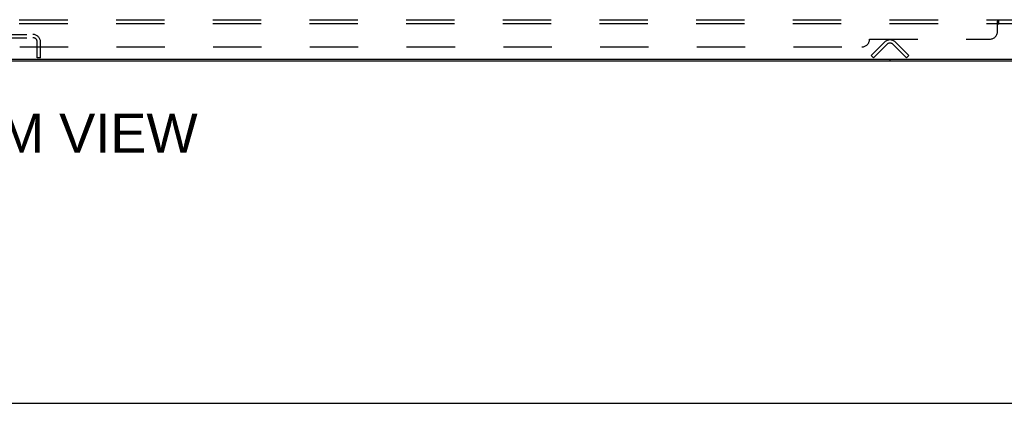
# Model space of a CAD drawing. Header units: inches. Extents: x 0 to 283, y 0 to 183.
# Tile 29 of 256: x 90 to 121, y 0 to 12. Entities that reach past the tile are written whole.
import ezdxf

# ---------------------------------------------------------------- set-up
doc = ezdxf.new("R2010")
doc.units = ezdxf.units.IN
doc.header["$LTSCALE"] = 15.583333
doc.header["$MEASUREMENT"] = 0
doc.linetypes.add('HIDDEN', pattern=[0.2, 0.1, -0.1])
doc.layers.get('0').update_dxf_attribs({"linetype": 'CONTINUOUS'})
for name, color, linetype in [('DEFAULT_2', 8, 'HIDDEN'), ('DIMENSIONS', 7, 'CONTINUOUS'), ('SUBPANEL', 7, 'CONTINUOUS')]:
    doc.layers.add(name, color=color, linetype=linetype)
doc.styles.get("Standard").update_dxf_attribs({"font": 'arial.ttf'})

msp = doc.modelspace()

# ---------------------------------------------------------------- linework, layer by layer
at = {"color": 7, "linetype": 'Continuous'}
for p, q in [((125.164, 11.078), (53.394, 11.078)), ((117.779, 11.078), (117.779, 11.026)), ((0, 0), (283.333, 0))]:
    msp.add_line(p, q, dxfattribs=at)
at = {"color": 3, "linetype": 'Continuous'}
msp.add_line((53.505, 11.026), (125.053, 11.026), dxfattribs=at)
at = {"layer": 'DEFAULT_2', "color": 8, "linetype": 'HIDDEN'}
for p, q in [((88.401, 11.88), (90.158, 11.88)), ((88.401, 11.776), (90.158, 11.776)), ((90.3, 11.13), (90.3, 11.634)), ((90.404, 11.13), (90.404, 11.634)), ((117.175, 11.204), (117.605, 11.633)), ((117.679, 11.56), (117.249, 11.13)), ((118.31, 11.13), (117.88, 11.56)), ((117.954, 11.633), (118.383, 11.204)), ((90.404, 11.13), (90.3, 11.13)), ((117.249, 11.13), (117.175, 11.204)), ((118.31, 11.13), (118.383, 11.204))]:
    msp.add_line(p, q, dxfattribs=at)
for centre, radius, start, end in [((90.158, 11.634), 0.246, 0, 90), ((90.158, 11.634), 0.142, 0, 90), ((117.779, 11.459), 0.246, 45, 135), ((117.779, 11.459), 0.142, 45, 135)]:
    msp.add_arc(centre, radius, start, end, dxfattribs=at)
at = {"layer": 'SUBPANEL', "color": 8, "linetype": 'HIDDEN'}
for p, q in [((55.436, 12.355), (123.123, 12.355)), ((55.436, 12.23), (123.123, 12.23)), ((121.248, 11.98), (121.248, 12.301)), ((121.258, 12.321), (121.262, 12.329)), ((121.283, 12.23), (121.283, 12.355)), ((61.686, 11.48), (116.873, 11.48)), ((117.123, 11.73), (120.998, 11.73))]:
    msp.add_line(p, q, dxfattribs=at)
for points in [[(121.248, 12.301), (121.25, 12.304), (121.252, 12.306), (121.253, 12.31), (121.255, 12.313), (121.257, 12.317), (121.258, 12.321)], [(121.248, 12.205), (121.25, 12.205), (121.252, 12.204), (121.253, 12.204), (121.255, 12.205), (121.256, 12.205), (121.258, 12.206), (121.26, 12.207), (121.261, 12.208), (121.262, 12.209), (121.264, 12.211), (121.265, 12.212)], [(121.248, 12.205), (121.25, 12.205), (121.252, 12.204)], [(121.253, 12.204), (121.255, 12.205), (121.256, 12.205), (121.258, 12.206), (121.26, 12.207)], [(121.261, 12.208), (121.262, 12.209), (121.264, 12.211), (121.265, 12.212), (121.267, 12.214), (121.268, 12.216), (121.27, 12.22)], [(121.262, 12.329), (121.263, 12.332), (121.265, 12.336), (121.267, 12.34)], [(121.267, 12.34), (121.268, 12.343), (121.27, 12.346), (121.272, 12.349), (121.274, 12.351)], [(121.27, 12.346), (121.272, 12.349), (121.274, 12.351), (121.276, 12.353), (121.278, 12.354), (121.28, 12.355), (121.282, 12.355), (121.283, 12.355)], [(121.27, 12.22), (121.272, 12.222), (121.273, 12.224), (121.275, 12.225), (121.276, 12.227), (121.278, 12.228), (121.279, 12.229), (121.281, 12.23), (121.282, 12.23), (121.283, 12.23)], [(121.273, 12.224), (121.275, 12.225), (121.276, 12.227), (121.278, 12.228), (121.279, 12.229), (121.281, 12.23), (121.282, 12.23), (121.283, 12.23)], [(121.276, 12.353), (121.278, 12.354), (121.28, 12.355), (121.282, 12.355), (121.283, 12.355)]]:
    msp.add_lwpolyline(points, dxfattribs=at)
for centre in [(120.998, 11.98), (116.873, 11.73)]:
    msp.add_arc(centre, 0.25, 270, 360, dxfattribs=at)

# ---------------------------------------------------------------- texts
at = {"layer": 'DIMENSIONS', "color": 2, "linetype": 'Continuous', "insert": (89.258, 9.325), "char_height": 1.25, "width": 12.38848, "attachment_point": 2, "line_spacing_factor": 0.9}
msp.add_mtext('BOTTOM VIEW', dxfattribs=at)

doc.saveas('drawing.dxf')
